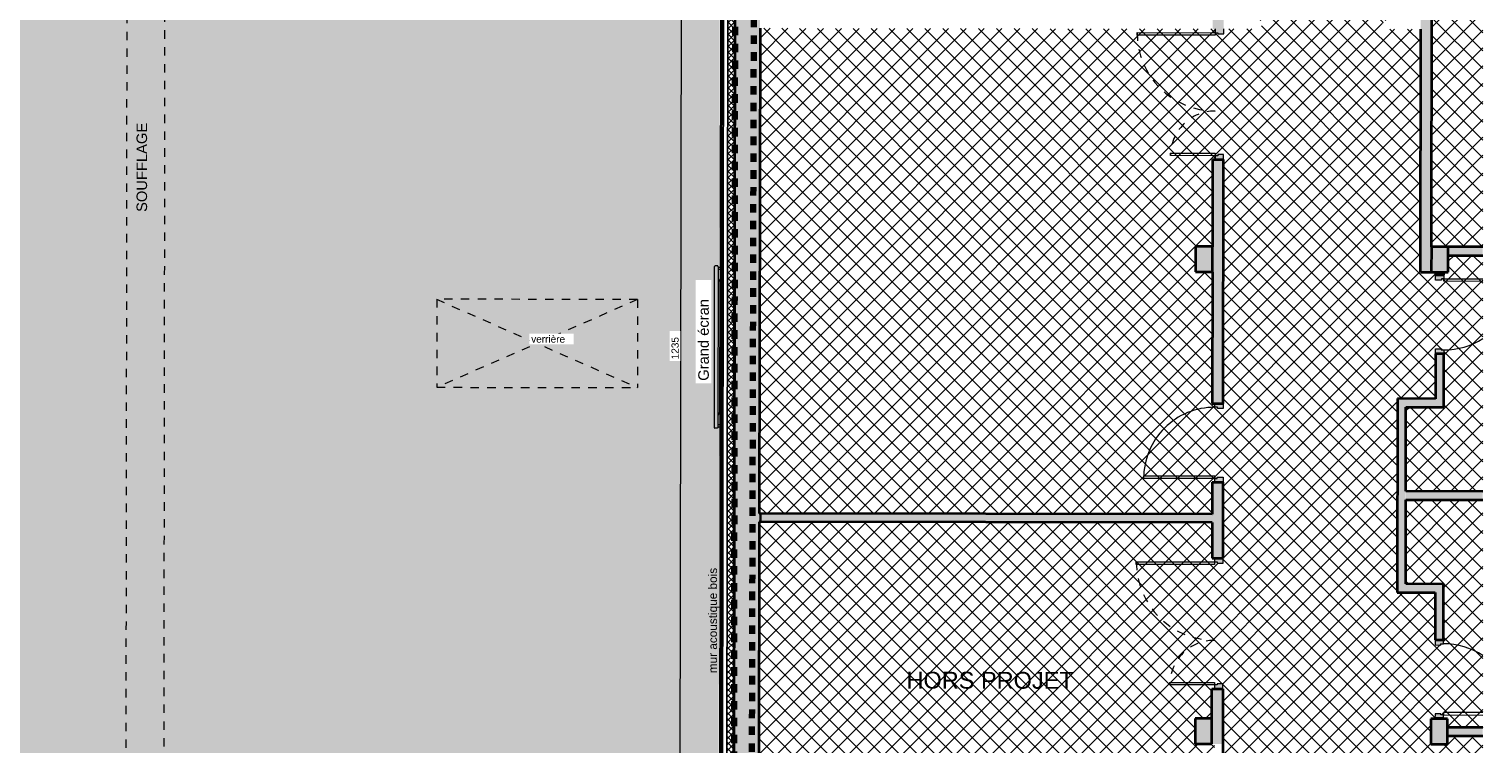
# Model space of a CAD drawing. Header units: metres. Extents: x 107 to 154, y -7 to 138.
# Tile 54 of 62: x 128 to 145, y 120 to 128. Entities that reach past the tile are written whole.
import ezdxf

# ---------------------------------------------------------------- set-up
doc = ezdxf.new("R2010")
doc.units = ezdxf.units.M
for name, pattern in [('Caché', [0.003, 0.002, -0.001]), ('Centre', [0.0125, 0.0025, -0.001875, 0.00625, -0.001875]), ('Tiret', [0.0025, 0.00125, -0.00125])]:
    doc.linetypes.add(name, pattern=pattern)
for name, color, linetype, lineweight in [('A-ANNO-DIMS', 7, 'Continuous', 20), ('A-ANNO-DIMS-50', 7, 'Continuous', 20), ('A-DETL-GENF', 7, 'Continuous', 18), ('A-DETL-HDLN', 7, 'Caché', 18), ('A-DOOR', 7, 'Continuous', 18), ('A-WALL', 7, 'Continuous', 18), ('E-COMM', 7, 'Continuous', 18), ('G-ANNO-TEXT', 7, 'Continuous', 20), ('I-WALL', 7, 'Continuous', 18), ('S-COLS', 7, 'Continuous', 18)]:
    doc.layers.add(name, color=color, linetype=linetype, lineweight=lineweight)
doc.layers.add('A-DETL', color=7, linetype='Continuous', lineweight=18, true_color=0x00a600)
doc.layers.add('A-WALL-PATT', color=7, linetype='Continuous', true_color=0x2a2a2a)
doc.styles.add('Arial_10', font='arial.ttf', dxfattribs={"height": 0.2})
doc.styles.add('Arial_2', font='arial.ttf', dxfattribs={"height": 0.125})
doc.styles.add('Arial_5', font='arial.ttf', dxfattribs={"height": 0.085})
doc.styles.add('Arial_6', font='arial.ttf', dxfattribs={"height": 0.1})
doc.dimstyles.new('GRZRIG_Cotes_linéaires_-Arial_1_7_op', dxfattribs={"dimscale": 0.3048, "dimtxt": 0.086722, "dimasz": 0.164042, "dimexe": 0.082021, "dimexo": 0.0625, "dimgap": 8.2021e-05, "dimtad": 1, "dimdec": 0, "dimlfac": 100, "dimzin": 0, "dimdsep": 46, "dimtxsty": 'Arial_5', "dimblk1": 'OBLIQUE', "dimblk2": 'OBLIQUE', "dimsah": 1, "dimcen": 0.09, "dimdle": 0.082021, "dimazin": 0, "dimtfac": 1, "dimtdec": 4, "dimtix": 1, "dimtmove": 0, "dimatfit": 3, "dimfxl": 0.164042, "dimfxlon": 1, "dimtvp": 1, "dimtfill": 1, "dimtolj": 1, "dimtzin": 0, "dimarcsym": 2})

# ---------------------------------------------------------------- blocks, each defined once
blk = doc.blocks.new('ART-Béton-Poteau rectangulaire - 20X30-3252383-DCE-R-1 Proj 50')
at = {"layer": 'S-COLS', "true_color": 0x2a2a2a}
blk.add_hatch(color=250, dxfattribs=at).paths.add_polyline_path([(0.1, -0.15), (0.1, 0.15), (-0.1, 0.15), (-0.1, -0.15)])
at = {"layer": 'S-COLS', "lineweight": 35}
for p, q in [((0.1, 0.15), (-0.1, 0.15)), ((-0.1, 0.15), (-0.1, -0.15)), ((0.1, -0.15), (0.1, 0.15)), ((-0.1, -0.15), (0.1, -0.15))]:
    blk.add_line(p, q, dxfattribs=at)
blk = doc.blocks.new('OMD_Porte 2V tunnel - 140x204-V6-DCE-R-1 Proj 50')
at = {"layer": 'A-DOOR', "true_color": 0x2a2a2a}
h = blk.add_hatch(color=250, dxfattribs=at)
h.paths.add_polyline_path([(0.725, 0.065), (0.665, 0.065), (0.665, -0.005), (0.68, -0.005), (0.68, -0.035), (0.725, -0.035), (0.725, 0.061)])
h.paths.add_polyline_path([(-0.765, 0.065), (-0.825, 0.065), (-0.825, -0.035), (-0.78, -0.035), (-0.78, -0.005), (-0.765, -0.005)])
at = {"layer": 'A-DOOR'}
for p, q in [((-0.765, 0.065), (-0.825, 0.065)), ((-0.765, -0.005), (-0.765, 0.065)), ((0.725, 0.065), (0.665, 0.065)), ((0.665, 0.065), (0.665, -0.005)), ((-0.825, -0.035), (-0.78, -0.035)), ((-0.78, -0.035), (-0.78, -0.005)), ((-0.78, -0.005), (-0.765, -0.005)), ((-0.78, -0.965), (-0.78, -0.035)), ((-0.78, -0.035), (-0.75, -0.035)), ((-0.75, -0.035), (-0.75, -0.965)), ((0.65, -0.565), (0.65, -0.035)), ((0.65, -0.035), (0.68, -0.035)), ((0.665, -0.005), (0.68, -0.005)), ((0.68, -0.005), (0.68, -0.035)), ((0.68, -0.035), (0.68, -0.565)), ((0.68, -0.035), (0.725, -0.035)), ((0.68, -0.565), (0.65, -0.565)), ((-0.75, -0.965), (-0.78, -0.965))]:
    blk.add_line(p, q, dxfattribs=at)
at = {"layer": 'A-DOOR', "linetype": 'Tiret'}
for centre, radius, start, end in [((-0.78, -0.035), 0.93, 270, 0), ((0.68, -0.035), 0.53, 180, 270)]:
    blk.add_arc(centre, radius, start, end, dxfattribs=at)
blk = doc.blocks.new('OMD_Porte 1V tunnel - 80x204-5423494-DCE-R-1 Proj 50')
at = {"layer": 'A-DOOR', "true_color": 0x2a2a2a}
h = blk.add_hatch(color=250, dxfattribs=at)
h.paths.add_polyline_path([(-0.518, -0.065), (-0.458, -0.065), (-0.458, 0.005), (-0.473, 0.005), (-0.473, 0.035), (-0.518, 0.035), (-0.518, 0.005)])
h.paths.add_polyline_path([(0.357, -0.065), (0.417, -0.065), (0.417, 0.035), (0.372, 0.035), (0.372, 0.005), (0.357, 0.005)])
at = {"layer": 'A-DOOR'}
for p, q in [((-0.473, 0.035), (-0.473, 0.88)), ((-0.443, 0.88), (-0.473, 0.88)), ((-0.443, 0.88), (-0.443, 0.035)), ((-0.518, 0.035), (-0.473, 0.035)), ((-0.443, 0.035), (-0.473, 0.035)), ((-0.473, 0.035), (-0.443, 0.035)), ((-0.473, 0.035), (-0.473, 0.005)), ((-0.473, 0.005), (-0.458, 0.005)), ((-0.458, 0.005), (-0.458, -0.065)), ((0.357, 0.005), (0.372, 0.005)), ((0.357, -0.065), (0.357, 0.005)), ((0.372, 0.005), (0.372, 0.035)), ((0.372, 0.035), (0.417, 0.035)), ((-0.458, -0.065), (-0.518, -0.065)), ((0.417, -0.065), (0.357, -0.065))]:
    blk.add_line(p, q, dxfattribs=at)
blk.add_arc((-0.473, 0.035), 0.845, 0, 90, dxfattribs=at)
blk = doc.blocks.new('OMD_Porte 1V tunnel - 80x204-5423504-DCE-R-1 Proj 50')
at = {"layer": 'A-DOOR', "true_color": 0x2a2a2a}
h = blk.add_hatch(color=250, dxfattribs=at)
h.paths.add_polyline_path([(0.417, 0.05), (0.372, 0.05), (0.372, 0.02), (0.357, 0.02), (0.357, -0.05), (0.417, -0.05), (0.417, 0.02)])
h.paths.add_polyline_path([(-0.458, 0.02), (-0.473, 0.02), (-0.473, 0.05), (-0.518, 0.05), (-0.517, -0.05), (-0.458, -0.05)])
at = {"layer": 'A-DOOR'}
for p, q in [((-0.473, 0.05), (-0.473, 0.511)), ((-0.443, 0.511), (-0.443, 0.05)), ((-0.518, 0.05), (-0.473, 0.05)), ((-0.443, 0.05), (-0.473, 0.05)), ((-0.473, 0.05), (-0.443, 0.05)), ((-0.473, 0.05), (-0.473, 0.02)), ((-0.473, 0.02), (-0.458, 0.02)), ((-0.458, 0.02), (-0.458, -0.05)), ((0.357, 0.02), (0.372, 0.02)), ((0.357, -0.05), (0.357, 0.02)), ((0.372, 0.02), (0.372, 0.05)), ((0.372, 0.05), (0.417, 0.05)), ((-0.458, -0.05), (-0.518, -0.05)), ((0.417, -0.05), (0.357, -0.05))]:
    blk.add_line(p, q, dxfattribs=at)
blk.add_arc((-0.473, 0.05), 0.845, 0, 33.1903, dxfattribs=at)
blk = doc.blocks.new('OMD_Porte 1V tunnel - 80x204-5423503-DCE-R-1 Proj 50')
at = {"layer": 'A-DOOR', "true_color": 0x2a2a2a}
h = blk.add_hatch(color=250, dxfattribs=at)
h.paths.add_polyline_path([(-0.518, -0.05), (-0.473, -0.05), (-0.473, -0.02), (-0.458, -0.02), (-0.458, 0.05), (-0.518, 0.05), (-0.518, -0.02)])
h.paths.add_polyline_path([(0.357, -0.02), (0.372, -0.02), (0.373, -0.05), (0.417, -0.05), (0.417, 0.05), (0.357, 0.05)])
at = {"layer": 'A-DOOR'}
for p, q in [((-0.458, 0.05), (-0.518, 0.05)), ((-0.458, -0.02), (-0.458, 0.05)), ((0.417, 0.05), (0.357, 0.05)), ((0.357, 0.05), (0.357, -0.02)), ((-0.518, -0.05), (-0.473, -0.05)), ((-0.473, -0.05), (-0.473, -0.02)), ((-0.473, -0.02), (-0.458, -0.02)), ((-0.443, -0.05), (-0.473, -0.05)), ((-0.473, -0.05), (-0.473, -0.517)), ((-0.473, -0.05), (-0.443, -0.05)), ((-0.443, -0.517), (-0.443, -0.05)), ((0.357, -0.02), (0.372, -0.02)), ((0.372, -0.02), (0.372, -0.05)), ((0.372, -0.05), (0.417, -0.05))]:
    blk.add_line(p, q, dxfattribs=at)
blk.add_arc((-0.473, -0.05), 0.845, 326.431, 360, dxfattribs=at)
blk = doc.blocks.new('Electronics_Communication_Cisco_LG-86-Display-Single - LG 86_ Display Single-3973934-DCE-R-1 Proj 50')
at = {"layer": 'E-COMM'}
for p, q in [((-0.838, 0.049), (-0.838, 0.082)), ((-0.833, 0.049), (-0.838, 0.049)), ((-0.833, 0.087), (1.083, 0.087)), ((-0.833, 0.045), (-0.833, 0.049)), ((1.083, 0.045), (-0.833, 0.045)), ((-0.825, 0.01), (-0.825, 0.045)), ((-0.825, 0.01), (-0.795, 0.01)), ((-0.795, 0.045), (-0.795, 0.01)), ((-0.648, 0.025), (-0.691, 0.045)), ((0.898, 0.025), (-0.648, 0.025)), ((0.941, 0.045), (0.898, 0.025)), ((1.045, 0.01), (1.045, 0.045)), ((1.075, 0.01), (1.045, 0.01)), ((1.075, 0.045), (1.075, 0.01)), ((1.083, 0.049), (1.088, 0.049)), ((1.083, 0.045), (1.083, 0.049)), ((1.088, 0.049), (1.088, 0.082))]:
    blk.add_line(p, q, dxfattribs=at)
for centre, start, end in [((-0.833, 0.082), 90, 180), ((1.083, 0.082), 360, 90)]:
    blk.add_arc(centre, 0.005, start, end, dxfattribs=at)
blk = doc.blocks.new('DIMBLOCK67-DCE-R-1 Proj 50')
at = {"layer": 'A-ANNO-DIMS-50'}
for p, q in [((135.705, 130.65), (135.655, 130.65)), ((135.705, 130.65), (135.68, 130.675)), ((135.686, 118.297), (135.705, 130.65)), ((135.705, 130.65), (135.729, 130.625)), ((135.705, 130.65), (135.73, 130.65)), ((135.686, 118.297), (135.636, 118.297)), ((135.686, 118.297), (135.661, 118.322)), ((135.686, 118.297), (135.711, 118.272)), ((135.686, 118.297), (135.711, 118.297))]:
    blk.add_line(p, q, dxfattribs=at)
at = {"layer": 'A-ANNO-DIMS-50', "color": 0, "insert": (135.585, 124.343), "char_height": 0.085, "width": 0.3138, "attachment_point": 1, "rotation": 90, "line_spacing_factor": 0.941778, "style": 'Arial_5', "bg_fill": 3, "box_fill_scale": 1.25, "bg_fill_color": 256, "bg_fill_true_color": 13158600, "bg_fill_transparency": 0}
blk.add_mtext('1235', dxfattribs=at)
blk = doc.blocks.new('_Oblique')
at = {"color": 0, "linetype": 'ByBlock', "lineweight": -2}
blk.add_line((-0.5, -0.5), (0.5, 0.5), dxfattribs=at)

msp = doc.modelspace()

# ---------------------------------------------------------------- hatches: boundary and pattern name
at = {"layer": 'A-DETL-GENF', "true_color": 0x808080}
h = msp.add_hatch(dxfattribs=at)
h.set_pattern_fill('FP_14', color=8, style=0, pattern_type=2)
h.set_pattern_definition([(45, (0, 0), (-0.10606602, 0.10606602), []), (135, (0, 0), (-0.10606602, -0.10606602), [])])
h.paths.add_polyline_path([(139.421, 102.583), (139.421, 105.868), (136.454, 105.871), (136.452, 105.046), (136.252, 105.046), (136.251, 104.987), (136.181, 104.987), (136.181, 105.002), (136.151, 105.002), (136.154, 106.002), (136.151, 106.002), (136.151, 106.047), (136.181, 106.047), (136.181, 106.062), (136.251, 106.062), (136.251, 106.002), (139.421, 105.998), (139.421, 107.248), (137.658, 107.25), (137.658, 107.42), (139.421, 107.418), (139.421, 108.668), (138.049, 108.669), (136.732, 107.501), (136.253, 107.502), (136.253, 107.492), (136.183, 107.492), (136.183, 107.507), (136.153, 107.507), (136.153, 107.602), (136.695, 107.602), (138.045, 108.799), (139.421, 108.798), (139.421, 111.468), (138.948, 111.468), (138.948, 111.568), (139.421, 111.568), (139.421, 114.678), (145.221, 114.678), (145.221, 117.076), (144.3, 117.077), (144.299, 116.052), (144.749, 116.051), (144.748, 115.344), (144.718, 115.344), (144.718, 115.329), (144.648, 115.329), (144.648, 115.951), (144.198, 115.952), (144.201, 118.277), (144.651, 118.277), (144.652, 118.899), (144.722, 118.899), (144.722, 118.884), (144.752, 118.884), (144.751, 118.176), (144.301, 118.176), (144.3, 117.177), (145.221, 117.176), (145.221, 119.876), (144.803, 119.876), (144.803, 119.776), (144.753, 119.776), (144.753, 119.729), (144.723, 119.729), (144.723, 119.714), (144.653, 119.714), (144.653, 119.776), (144.603, 119.776), (144.604, 120.076), (144.654, 120.076), (144.654, 120.139), (144.724, 120.139), (144.724, 120.124), (144.754, 120.124), (144.754, 120.076), (144.804, 120.076), (144.804, 119.976), (145.221, 119.976), (145.221, 122.676), (144.307, 122.677), (144.305, 121.677), (144.755, 121.676), (144.755, 120.969), (144.725, 120.969), (144.725, 120.954), (144.655, 120.954), (144.655, 121.576), (144.205, 121.577), (144.208, 123.877), (144.658, 123.877), (144.659, 124.469), (144.729, 124.469), (144.729, 124.454), (144.759, 124.454), (144.758, 123.776), (144.308, 123.776), (144.307, 122.777), (145.221, 122.776), (145.221, 125.576), (144.81, 125.576), (144.81, 125.376), (144.76, 125.376), (144.76, 125.299), (144.73, 125.299), (144.73, 125.284), (144.66, 125.284), (144.66, 125.376), (144.48, 125.376), (144.484, 128.261), (144.024, 128.262), (144.024, 128.332), (144.039, 128.332), (144.039, 128.362), (144.084, 128.362), (144.084, 128.392), (144.484, 128.392), (144.487, 131.211), (144.517, 131.211), (144.517, 131.256), (144.547, 131.256), (144.547, 131.271), (144.617, 131.271), (144.617, 131.226), (144.817, 131.226), (144.817, 131.026), (144.617, 131.026), (144.61, 125.676), (145.221, 125.676), (145.221, 134.441), (145.001, 134.441), (145.002, 134.431), (145.011, 134.431), (145.011, 134.426), (144.971, 134.426), (144.971, 134.386), (145.011, 134.386), (145.011, 134.381), (144.951, 134.381), (144.951, 134.431), (144.621, 134.431), (144.619, 132.701), (144.549, 132.701), (144.549, 132.716), (144.519, 132.716), (144.519, 132.761), (144.489, 132.761), (144.49, 133.609), (143.671, 132.792), (143.645, 132.819), (142.632, 131.809), (142.659, 131.782), (142.147, 131.272), (142.145, 129.337), (142.075, 129.337), (142.075, 129.352), (142.045, 129.352), (142.045, 129.397), (142.015, 129.397), (142.015, 129.394), (141.823, 129.395), (141.823, 129.465), (141.838, 129.465), (141.838, 129.495), (141.883, 129.495), (141.883, 129.465), (142.015, 129.465), (142.017, 131.029), (141.817, 131.03), (141.817, 131.058), (140.617, 131.061), (140.616, 130.366), (140.566, 130.366), (140.567, 131.061), (139.867, 131.063), (139.866, 130.145), (139.796, 130.145), (139.796, 130.16), (139.766, 130.16), (139.766, 130.205), (139.796, 130.205), (139.797, 131.063), (138.997, 131.065), (138.995, 129.468), (139.795, 129.467), (139.795, 129.47), (139.765, 129.47), (139.765, 129.515), (139.795, 129.515), (139.795, 129.53), (139.865, 129.53), (139.865, 129.467), (140.948, 129.466), (140.948, 129.496), (140.993, 129.496), (140.993, 129.466), (141.008, 129.466), (141.008, 129.396), (138.995, 129.398), (138.995, 129.281), (138.925, 129.281), (138.925, 129.296), (138.895, 129.296), (138.895, 129.341), (138.925, 129.341), (138.925, 129.398), (138.055, 129.399), (138.055, 129.532), (138.125, 129.532), (138.125, 129.517), (138.155, 129.517), (138.155, 129.472), (138.125, 129.472), (138.125, 129.469), (138.925, 129.468), (138.927, 131.065), (138.127, 131.067), (138.126, 130.207), (138.156, 130.207), (138.156, 130.162), (138.126, 130.162), (138.126, 130.147), (138.056, 130.147), (138.057, 131.068), (136.643, 131.071), (136.638, 128.401), (138.924, 128.398), (138.924, 128.406), (138.894, 128.406), (138.894, 128.451), (138.924, 128.451), (138.924, 128.466), (138.994, 128.466), (138.994, 128.398), (142.014, 128.394), (142.014, 128.462), (142.044, 128.462), (142.044, 128.507), (142.074, 128.507), (142.074, 128.522), (142.144, 128.522), (142.144, 128.394), (142.534, 128.394), (142.534, 128.364), (142.579, 128.364), (142.579, 128.334), (142.594, 128.334), (142.594, 128.264), (142.144, 128.264), (142.144, 128.204), (142.074, 128.204), (142.074, 128.219), (142.044, 128.219), (142.044, 128.264), (136.638, 128.271), (136.628, 122.514), (142.007, 122.507), (142.007, 122.884), (142.037, 122.884), (142.037, 122.929), (142.067, 122.929), (142.067, 122.944), (142.137, 122.944), (142.136, 121.924), (142.066, 121.924), (142.066, 121.939), (142.036, 121.939), (142.036, 121.984), (142.006, 121.984), (142.006, 122.407), (136.628, 122.414), (136.618, 116.656), (142.029, 116.649), (142.033, 119.779), (141.803, 119.78), (141.804, 120.08), (142.004, 120.079), (142.004, 120.434), (142.034, 120.434), (142.034, 120.479), (142.064, 120.479), (142.064, 120.494), (142.134, 120.494), (142.129, 116.549), (136.618, 116.556), (136.612, 113.371), (137.25, 113.37), (137.248, 111.57), (137.448, 111.57), (137.448, 111.47), (136.609, 111.471), (136.608, 110.886), (136.588, 110.886), (136.583, 108.995), (136.584, 108.586), (133.922, 108.593), (133.921, 107.431), (133.919, 107.431), (133.915, 105.931), (133.919, 105.931), (133.919, 105.821), (132.731, 105.822), (132.731, 105.179), (132.73, 102.774), (132.735, 102.774), (132.735, 102.594), (132.784, 102.594), (132.784, 102.591), (133.584, 102.59), (133.584, 102.593), (133.634, 102.592), (133.634, 102.59), (134.434, 102.589), (134.435, 102.771), (134.485, 102.771), (134.485, 102.589), (134.682, 102.588), (134.682, 102.771), (134.732, 102.771), (134.732, 102.588), (136.145, 102.587), (136.148, 103.542), (136.178, 103.542), (136.178, 103.557), (136.248, 103.557), (136.248, 103.497), (136.448, 103.496), (136.445, 102.586), (138.342, 102.584)])
h.paths.add_polyline_path([(114.672, 102.618), (114.677, 106.103), (111.803, 106.107), (108.344, 106.111), (108.344, 106.141), (108.299, 106.141), (108.299, 106.171), (108.284, 106.171), (108.284, 106.241), (109.207, 106.24), (109.215, 111.635), (109.263, 111.635), (109.264, 112.71), (109.294, 112.71), (109.294, 112.755), (109.324, 112.755), (109.324, 112.77), (109.394, 112.77), (109.393, 111.695), (109.593, 111.694), (109.593, 111.634), (114.693, 111.628), (114.696, 114.298), (109.596, 114.304), (109.596, 114.269), (109.396, 114.27), (109.396, 114.2), (109.326, 114.2), (109.326, 114.215), (109.296, 114.215), (109.296, 114.26), (109.266, 114.26), (109.268, 115.617), (109.338, 115.617), (109.338, 115.602), (109.368, 115.602), (109.368, 115.557), (109.398, 115.557), (109.397, 114.47), (109.597, 114.469), (109.597, 114.434), (111.547, 114.432), (111.547, 114.732), (113.357, 114.73), (113.357, 114.43), (114.697, 114.428), (114.717, 131.098), (109.617, 131.104), (109.617, 131.069), (109.417, 131.07), (109.414, 128.24), (109.384, 128.24), (109.383, 128.195), (109.353, 128.195), (109.353, 128.18), (109.283, 128.18), (109.287, 131.105), (106.947, 131.107), (106.945, 129.693), (106.875, 129.693), (106.875, 129.708), (106.845, 129.708), (106.845, 129.753), (106.815, 129.753), (106.817, 131.073), (106.617, 131.073), (106.617, 131.273), (106.767, 131.273), (106.77, 133.293), (106.61, 133.293), (106.61, 128.438), (106.814, 128.438), (106.814, 128.818), (106.844, 128.818), (106.844, 128.863), (106.874, 128.863), (106.874, 128.878), (106.944, 128.878), (106.942, 127.193), (106.872, 127.193), (106.872, 127.208), (106.842, 127.208), (106.842, 127.253), (106.812, 127.253), (106.814, 128.308), (106.61, 128.308), (106.61, 125.723), (106.81, 125.723), (106.811, 126.318), (106.841, 126.318), (106.841, 126.363), (106.871, 126.363), (106.871, 126.378), (106.941, 126.378), (106.939, 124.393), (106.869, 124.393), (106.869, 124.408), (106.839, 124.408), (106.839, 124.453), (106.809, 124.453), (106.81, 125.423), (106.61, 125.423), (106.61, 125.396), (106.61, 122.923), (106.807, 122.923), (106.808, 123.518), (106.838, 123.518), (106.838, 123.563), (106.868, 123.563), (106.868, 123.578), (106.938, 123.578), (106.936, 122.508), (106.61, 122.508), (106.61, 117.323), (106.93, 117.323), (106.929, 116.403), (106.859, 116.403), (106.859, 116.418), (106.829, 116.418), (106.829, 116.463), (106.799, 116.463), (106.8, 117.023), (106.61, 117.023), (106.61, 111.698), (106.793, 111.698), (106.794, 112.273), (106.824, 112.273), (106.824, 112.318), (106.854, 112.318), (106.854, 112.333), (106.924, 112.333), (106.918, 107.548), (106.848, 107.548), (106.848, 107.563), (106.818, 107.563), (106.818, 107.608), (106.788, 107.608), (106.793, 111.448), (106.61, 111.448), (106.61, 106.073), (106.786, 106.073), (106.787, 106.673), (106.817, 106.673), (106.817, 106.718), (106.847, 106.718), (106.847, 106.733), (106.917, 106.733), (106.917, 106.243), (107.469, 106.242), (107.469, 106.172), (107.454, 106.172), (107.454, 106.142), (107.409, 106.142), (107.409, 106.112), (106.916, 106.113), (106.916, 106.018), (106.913, 103.83), (106.843, 103.83), (106.843, 103.845), (106.813, 103.845), (106.813, 103.89), (106.784, 103.89), (106.786, 105.873), (106.61, 105.873), (106.61, 102.625), (106.782, 102.625), (106.782, 102.955), (106.812, 102.955), (106.812, 103), (106.842, 103), (106.842, 103.015), (106.912, 103.015), (106.912, 102.625), (113.849, 102.619)])
h.paths.add_polyline_path([(109.586, 105.869), (109.386, 105.87), (109.386, 106.07), (109.586, 106.069)])
h.paths.add_polyline_path([(138.071, 106.052), (138.07, 106.053), (138.071, 106.053)])
h.paths.add_polyline_path([(138.072, 107.192), (138.072, 107.193), (138.072, 107.193)])
h.paths.add_polyline_path([(137.198, 111.57), (137.198, 111.62), (137.208, 111.62), (137.209, 112.32), (137.199, 112.32), (137.199, 112.37), (136.611, 112.371), (136.609, 111.571), (137.092, 111.571)])
h.paths.add_polyline_path([(137.199, 112.47), (137.199, 112.52), (137.209, 112.52), (137.21, 113.22), (137.2, 113.22), (137.2, 113.27), (136.612, 113.271), (136.611, 112.471), (137.149, 112.47)])
h.paths.add_polyline_path([(113.235, 112.88), (110.385, 112.883), (110.385, 113.053), (112.619, 113.051), (112.619, 113.048), (112.63, 113.048), (112.629, 113.051), (113.235, 113.05)])
h.paths.add_polyline_path([(110.794, 113.103), (110.793, 113.104), (110.794, 113.104)])
h.paths.add_polyline_path([(106.925, 113.148), (106.855, 113.148), (106.855, 113.163), (106.825, 113.163), (106.825, 113.208), (106.795, 113.208), (106.796, 114.308), (106.749, 114.308), (106.749, 114.338), (106.734, 114.338), (106.734, 114.408), (106.797, 114.408), (106.798, 115.528), (106.828, 115.528), (106.828, 115.573), (106.858, 115.573), (106.858, 115.588), (106.928, 115.588), (106.925, 113.163)])
h.paths.add_polyline_path([(110.795, 114.243), (110.795, 114.244), (110.795, 114.244)])
h.paths.add_polyline_path([(113.307, 114.43), (113.307, 114.68), (111.597, 114.682), (111.597, 114.432), (112.909, 114.43)])
h.paths.add_polyline_path([(109.339, 116.432), (109.269, 116.432), (109.278, 123.497), (109.348, 123.497), (109.348, 123.482), (109.378, 123.482), (109.378, 123.437), (109.408, 123.437), (109.407, 122.92), (109.607, 122.919), (109.607, 122.619), (109.407, 122.62), (109.4, 117.32), (109.6, 117.319), (109.6, 117.019), (109.4, 117.02), (109.399, 116.492), (109.369, 116.492), (109.369, 116.447), (109.339, 116.447), (109.339, 116.432)])
h.paths.add_polyline_path([(142.138, 123.759), (142.068, 123.759), (142.068, 123.774), (142.038, 123.774), (142.038, 123.819), (142.008, 123.819), (142.01, 125.379), (141.81, 125.38), (141.81, 125.68), (142.01, 125.679), (142.012, 126.714), (142.042, 126.714), (142.042, 126.759), (142.072, 126.759), (142.072, 126.774), (142.142, 126.774), (142.138, 123.774)])
h.paths.add_polyline_path([(109.349, 124.312), (109.279, 124.312), (109.281, 126.35), (109.351, 126.35), (109.351, 126.335), (109.381, 126.335), (109.381, 126.29), (109.411, 126.29), (109.41, 125.72), (109.61, 125.719), (109.61, 125.419), (109.41, 125.42), (109.409, 124.372), (109.379, 124.372), (109.379, 124.327), (109.349, 124.327), (109.349, 124.312)])
h.paths.add_polyline_path([(106.77, 133.363), (106.771, 134.466), (106.61, 134.466), (106.61, 133.363)])
at = {"layer": 'A-DETL-GENF', "true_color": 0xffbc9b}
h = msp.add_hatch(color=31, dxfattribs=at)
h.paths.add_polyline_path([(135.246, 117.568), (135.247, 118.318), (136.144, 118.317), (136.162, 130.63), (132.626, 130.635), (125.763, 130.285), (119.278, 130.635), (115.24, 130.64), (115.221, 117.592), (120.905, 117.585), (120.907, 119.166), (130.715, 119.152), (130.713, 117.573), (134.965, 117.568)])
h.paths.add_polyline_path([(131.485, 117.607), (131.393, 117.806), (131.579, 117.806), (131.533, 117.708)])
h.paths.add_polyline_path([(119.939, 117.621), (119.846, 117.82), (120.032, 117.82)])
h.paths.add_polyline_path([(135.485, 130.155), (135.299, 130.156), (135.392, 130.355)])
h.paths.add_polyline_path([(116.34, 130.184), (116.154, 130.184), (116.247, 130.383), (116.262, 130.35)])
at = {"layer": 'A-WALL-PATT'}
h = msp.add_hatch(color=256, dxfattribs=at)
h.paths.add_polyline_path([(144.61, 125.376), (144.617, 131.211), (144.487, 131.211), (144.48, 125.376), (144.484, 125.376)])
h.paths.add_polyline_path([(144.619, 132.761), (144.621, 134.431), (144.491, 134.431), (144.489, 132.761), (144.49, 132.761)])
h = msp.add_hatch(color=256, dxfattribs=at)
h.paths.add_polyline_path([(136.608, 110.889), (136.609, 111.21), (136.644, 132.026), (136.344, 132.027), (136.309, 110.889), (136.588, 110.889)])
h.paths.add_polyline_path([(136.647, 133.613), (136.648, 134.216), (136.348, 134.216), (136.347, 133.614), (136.473, 133.613)])
h = msp.add_hatch(color=256, dxfattribs=at)
h.paths.add_polyline_path([(142.133, 119.779), (142.134, 120.434), (142.004, 120.434), (142.004, 119.779), (142.033, 119.779)])
h.paths.add_polyline_path([(142.136, 121.984), (142.137, 122.884), (142.007, 122.884), (142.006, 121.984)])
h.paths.add_polyline_path([(142.138, 123.819), (142.142, 126.714), (142.012, 126.714), (142.008, 123.819), (142.012, 123.819)])
h.paths.add_polyline_path([(142.144, 128.264), (142.144, 128.462), (142.014, 128.462), (142.014, 128.264)])
h.paths.add_polyline_path([(142.145, 129.397), (142.147, 131.272), (142.017, 131.142), (142.015, 129.397), (142.017, 129.397)])
at = {"layer": 'A-WALL-PATT', "lineweight": 18, "true_color": 0x7e7e7e}
h = msp.add_hatch(dxfattribs=at)
h.set_pattern_fill('FP_1', color=8, style=0, pattern_type=2)
h.set_pattern_definition([(45, (0, 0), (-0.035355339, 0.035355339), []), (135, (0, 0), (-0.035355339, -0.035355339), [])])
h.paths.add_polyline_path([(136.324, 118.196), (136.342, 130.649), (136.257, 130.649), (136.239, 118.197), (136.322, 118.196)])
at = {"layer": 'A-WALL-PATT', "lineweight": 18}
for points in [[(145.221, 125.576), (145.221, 125.676), (144.81, 125.676), (144.81, 125.576)], [(144.658, 123.776), (144.658, 123.876), (144.208, 123.877), (144.208, 123.777), (144.308, 123.777)], [(144.305, 121.677), (144.308, 123.777), (144.208, 123.777), (144.205, 121.677)], [(145.221, 122.676), (145.221, 122.776), (144.307, 122.777), (144.307, 122.677)], [(144.655, 121.576), (144.655, 121.676), (144.205, 121.677), (144.205, 121.577), (144.305, 121.577)], [(145.221, 119.876), (145.221, 119.976), (144.803, 119.976), (144.804, 119.876)]]:
    msp.add_hatch(color=256, dxfattribs=at).paths.add_polyline_path(points)
h = msp.add_hatch(color=256, dxfattribs=at)
h.paths.add_polyline_path([(144.758, 123.776), (144.759, 124.409), (144.659, 124.409), (144.658, 123.776)])
h.paths.add_polyline_path([(144.76, 125.344), (144.76, 125.376), (144.66, 125.376), (144.66, 125.344)])
at = {"layer": 'A-WALL-PATT'}
for points in [[(136.656, 122.414), (136.656, 122.514), (136.628, 122.514), (136.628, 122.414)], [(142.006, 122.407), (142.007, 122.507), (136.657, 122.514), (136.656, 122.414), (140.394, 122.409)]]:
    msp.add_hatch(color=256, dxfattribs=at).paths.add_polyline_path(points)
at = {"layer": 'A-WALL-PATT', "lineweight": 18}
h = msp.add_hatch(color=256, dxfattribs=at)
h.paths.add_polyline_path([(144.754, 120.076), (144.754, 120.079), (144.654, 120.079), (144.654, 120.076)])
h.paths.add_polyline_path([(144.755, 121.014), (144.755, 121.676), (144.655, 121.676), (144.655, 121.014), (144.655, 121.014)])

# ---------------------------------------------------------------- linework, layer by layer
at = {"layer": 'A-DETL', "color": 5, "linetype": 'Tiret', "lineweight": 100, "true_color": 0x0000ff}
msp.add_line((136.352, 136.488), (136.3, 100.988), dxfattribs=at)
at = {"layer": 'A-DETL', "color": 1, "linetype": 'Centre', "lineweight": 100, "true_color": 0xff0000}
msp.add_line((136.579, 134.786), (136.511, 108.586), dxfattribs=at)
at = {"layer": 'A-DETL-HDLN'}
for p, q in [((129.118, 130.831), (129.104, 119.677)), ((129.568, 130.847), (129.554, 119.677)), ((135.183, 125.053), (132.794, 125.056)), ((132.794, 125.056), (135.181, 124.008)), ((132.799, 125.056), (132.797, 124.011)), ((135.183, 125.053), (132.797, 124.011)), ((135.183, 125.053), (135.181, 124.008)), ((132.797, 124.011), (135.181, 124.008))]:
    msp.add_line(p, q, dxfattribs=at)
at = {"layer": 'A-WALL', "lineweight": 35}
for p, q in [((144.61, 125.676), (144.617, 131.026)), ((136.342, 130.649), (136.316, 115.731)), ((136.638, 128.271), (136.628, 122.514)), ((144.48, 125.376), (144.484, 128.261)), ((142.012, 126.714), (142.01, 125.679)), ((142.012, 126.714), (142.142, 126.714)), ((142.138, 123.819), (142.142, 126.714)), ((145.221, 125.676), (144.81, 125.676)), ((144.81, 125.576), (145.221, 125.576)), ((142.01, 125.379), (142.008, 123.819)), ((144.48, 125.376), (144.61, 125.376)), ((144.66, 125.376), (144.66, 125.344)), ((144.76, 125.344), (144.76, 125.376)), ((144.66, 125.344), (144.76, 125.344)), ((144.659, 124.409), (144.658, 123.876)), ((144.759, 124.409), (144.659, 124.409)), ((144.758, 123.776), (144.759, 124.409)), ((142.008, 123.819), (142.138, 123.819)), ((144.208, 123.877), (144.205, 121.577)), ((144.658, 123.876), (144.208, 123.877)), ((144.307, 122.777), (144.308, 123.777)), ((144.308, 123.777), (144.758, 123.776)), ((142.007, 122.884), (142.007, 122.507)), ((142.007, 122.884), (142.137, 122.884)), ((142.136, 121.984), (142.137, 122.884)), ((145.221, 122.776), (144.307, 122.777)), ((144.305, 121.677), (144.307, 122.677)), ((144.307, 122.677), (145.221, 122.676)), ((142.007, 122.507), (136.628, 122.514)), ((136.628, 122.414), (136.618, 116.656)), ((142.006, 122.407), (136.628, 122.414)), ((142.006, 122.407), (142.006, 121.984)), ((142.006, 121.984), (142.136, 121.984)), ((144.205, 121.577), (144.655, 121.576)), ((144.755, 121.676), (144.305, 121.677)), ((144.655, 121.576), (144.655, 121.014)), ((144.755, 121.014), (144.755, 121.676)), ((144.655, 121.014), (144.755, 121.014)), ((142.004, 120.079), (142.004, 120.434)), ((142.004, 120.434), (142.134, 120.434)), ((142.134, 120.434), (142.129, 116.549)), ((144.754, 120.079), (144.654, 120.079)), ((144.654, 120.079), (144.654, 120.076)), ((144.754, 120.076), (144.754, 120.079)), ((145.221, 119.976), (144.803, 119.976)), ((144.803, 119.876), (145.221, 119.876))]:
    msp.add_line(p, q, dxfattribs=at)
at = {"layer": 'A-WALL', "lineweight": 25}
for p, q in [((136.207, 130.649), (136.189, 118.297)), ((136.257, 130.649), (136.239, 118.197))]:
    msp.add_line(p, q, dxfattribs=at)
at = {"layer": 'I-WALL', "lineweight": 35}
for p, q in [((136.164, 118.297), (136.182, 130.65)), ((136.342, 130.649), (136.324, 118.196))]:
    msp.add_line(p, q, dxfattribs=at)

# ---------------------------------------------------------------- block references
at = {"layer": 'A-DOOR'}
for name, p, rotation in [('OMD_Porte 2V tunnel - 140x204-V6-DCE-R-1 Proj 50', (142.078, 127.439), 269.9294002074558), ('OMD_Porte 1V tunnel - 80x204-5423504-DCE-R-1 Proj 50', (144.709, 124.826), 269.9294002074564), ('OMD_Porte 1V tunnel - 80x204-5423494-DCE-R-1 Proj 50', (142.073, 123.402), 89.92940020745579), ('OMD_Porte 2V tunnel - 140x204-V6-DCE-R-1 Proj 50', (142.07, 121.159), 269.9294002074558), ('OMD_Porte 1V tunnel - 80x204-5423503-DCE-R-1 Proj 50', (144.704, 120.596), 89.92940020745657)]:
    msp.add_blockref(name, p, dxfattribs=dict(at, rotation=rotation))
at = {"layer": 'E-COMM', "rotation": 89.91587165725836}
msp.add_blockref('Electronics_Communication_Cisco_LG-86-Display-Single - LG 86_ Display Single-3973934-DCE-R-1 Proj 50', (136.183, 124.363), dxfattribs=at)
at = {"layer": 'S-COLS', "rotation": 359.9294002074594}
for p in [(141.91, 125.53), (144.71, 125.526), (141.903, 119.93), (144.703, 119.926)]:
    msp.add_blockref('ART-Béton-Poteau rectangulaire - 20X30-3252383-DCE-R-1 Proj 50', p, dxfattribs=at)

# ---------------------------------------------------------------- texts
at = {"layer": 'G-ANNO-TEXT', "insert": (129.231, 126.092), "char_height": 0.125, "width": 1.27468, "attachment_point": 1, "rotation": 90, "style": 'Arial_2'}
msp.add_mtext('SOUFFLAGE', dxfattribs=at)
at = {"layer": 'G-ANNO-TEXT', "lineweight": 50, "insert": (136.025, 120.618), "char_height": 0.1, "width": 1.55527, "attachment_point": 1, "rotation": 90, "style": 'Arial_6'}
msp.add_mtext('mur acoustique bois', dxfattribs=at)
at = {"layer": 'G-ANNO-TEXT', "color": 1, "true_color": 0xff0000, "insert": (138.376, 120.636), "char_height": 0.2, "width": 2.4251, "attachment_point": 1, "rotation": 359.9159, "style": 'Arial_10'}
msp.add_mtext('HORS PROJET', dxfattribs=at)

# ---------------------------------------------------------------- next in the draw order: texts
at = {"layer": 'G-ANNO-TEXT', "color": 1, "true_color": 0xff0000, "insert": (135.903, 124.088), "char_height": 0.125, "width": 1.16646, "attachment_point": 1, "rotation": 90, "style": 'Arial_2', "bg_fill": 3, "box_fill_scale": 1.25, "bg_fill_color": 256, "bg_fill_true_color": 13158600, "bg_fill_transparency": 0}
msp.add_mtext('Grand écran', dxfattribs=at)
at = {"layer": 'G-ANNO-TEXT', "insert": (133.919, 124.626), "char_height": 0.085, "width": 0.48101, "attachment_point": 1, "rotation": 359.9159, "style": 'Arial_5', "bg_fill": 3, "box_fill_scale": 1.25, "bg_fill_color": 256, "bg_fill_true_color": 13158600, "bg_fill_transparency": 0}
msp.add_mtext('verrière', dxfattribs=at)

# ---------------------------------------------------------------- next in the draw order: dimensions: what is measured, and where the dimension line sits
at = {"layer": 'A-ANNO-DIMS'}
dim = msp.add_linear_dim(base=(135.705, 130.65), p1=(135.636, 118.297), p2=(135.655, 130.65), angle=89.9159, dimstyle='GRZRIG_Cotes_linéaires_-Arial_1_7_op', override={"dimpost": '<>', "dimfxl": 12.352908}, dxfattribs=at)
dim.commit()
dim.dimension.update_dxf_attribs({"geometry": 'DIMBLOCK67-DCE-R-1 Proj 50', "text_midpoint": (135.652, 124.474)})

doc.saveas('drawing.dxf')
